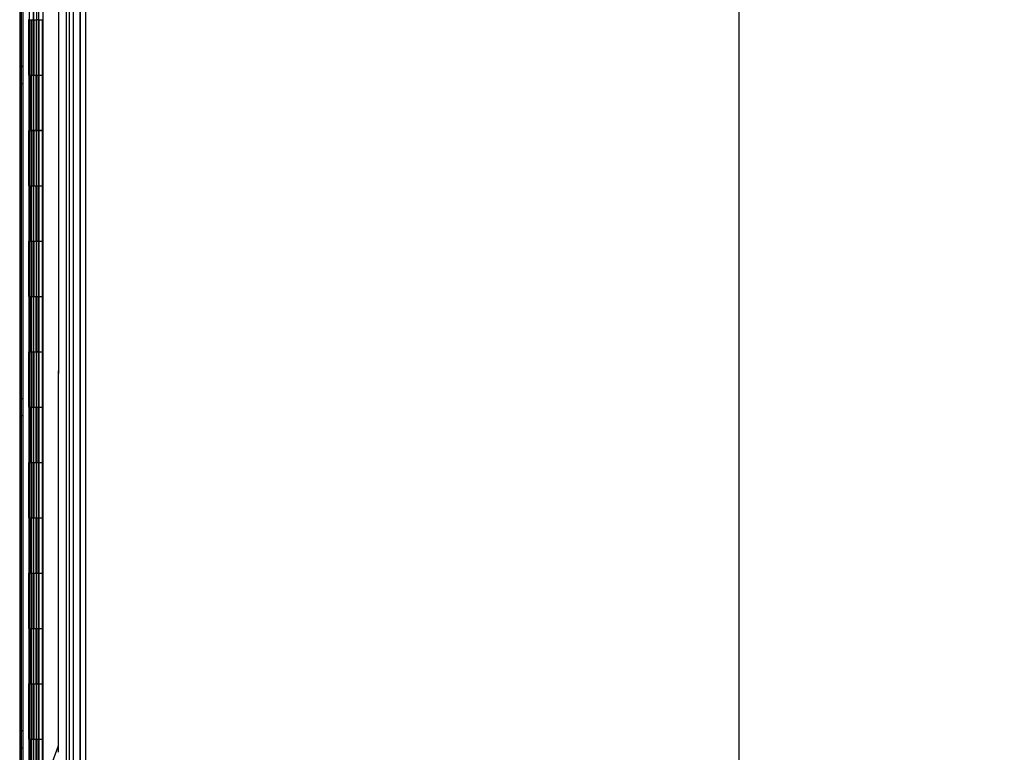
# Model space of a CAD drawing. Header units: inches. Extents: x 1 to 359, y -2 to 239.
# Tile 33 of 82: x 36 to 54, y 122 to 135. Entities that reach past the tile are written whole.
import ezdxf
from ezdxf.enums import TextEntityAlignment as Align
from ezdxf.lldxf.tags import DXFTag

# ---------------------------------------------------------------- set-up
doc = ezdxf.new("R2010")
doc.units = ezdxf.units.IN
doc.header["$MEASUREMENT"] = 0
for name, color, linetype in [('COM54746-60', 7, 'Continuous'), ('COM70220', 7, 'Continuous'), ('COM70739-9', 7, 'Continuous'), ('COM70839-3', 7, 'Continuous'), ('COM71195-6', 7, 'Continuous'), ('COM71300-1', 7, 'Continuous'), ('Default', 7, 'Continuous')]:
    doc.layers.add(name, color=color, linetype=linetype)
doc.styles.add('SEACAD_Times_New_Roman', font='times.ttf')
tags = doc.linetypes.add('HIDDEN2', pattern=[0.1875, 0.125, -0.0625]).pattern_tags.tags
tags[6:7] = [DXFTag(74, 4), DXFTag(75, 0), DXFTag(340, '0'), DXFTag(46, 0.0), DXFTag(50, 0.0), DXFTag(44, 0.0), DXFTag(45, 0.0)]
tags[4:5] = [DXFTag(74, 4), DXFTag(75, 0), DXFTag(340, '0'), DXFTag(46, 0.0), DXFTag(50, 0.0), DXFTag(44, 0.0), DXFTag(45, 0.0)]
doc.dimstyles.new('HAMMOND_(STH_-_300x200)', dxfattribs={"dimtxt": 1.5, "dimasz": 1.875, "dimexe": 0.75, "dimexo": 0.75, "dimgap": 0.375, "dimtad": 0, "dimtih": 1, "dimtoh": 1, "dimzin": 0, "dimdsep": 46, "dimtxsty": 'SEACAD_Times_New_Roman', "dimblk1": '_SE_FILLED', "dimblk2": '_SE_FILLED', "dimsah": 1, "dimcen": 0.75, "dimadec": 0, "dimazin": 0, "dimtfac": 0.8, "dimtofl": 0, "dimtmove": 0, "dimatfit": 3, "dimfxl": 1, "dimtolj": 1, "dimtzin": 0, "dimarcsym": 0})

# ---------------------------------------------------------------- blocks, each defined once
blk = doc.blocks.new('SE1')
at = {"layer": 'COM54746-60', "color": 7, "linetype": 'HIDDEN2'}
for p, q in [((35.87, 89.382), (35.87, 149.382)), ((36.056, 149.382), (36.056, 90.382)), ((36.156, 90.382), (36.156, 149.382)), ((36.711, 89.382), (36.711, 149.382)), ((35.971, 135.382), (35.971, 134.382)), ((35.989, 135.381), (36.117, 135.381)), ((36.02, 135.382), (36.02, 134.382)), ((36.051, 135.383), (36.051, 134.382)), ((36.065, 135.382), (36.065, 134.382)), ((36.106, 135.382), (36.106, 134.382)), ((36.111, 134.382), (36.111, 135.383)), ((36.117, 134.382), (36.117, 135.383)), ((36.161, 135.381), (36.117, 135.381)), ((36.161, 134.382), (36.161, 135.383)), ((36.161, 135.381), (36.223, 135.381)), ((35.87, 134.534), (35.808, 134.534)), ((35.971, 134.382), (35.971, 133.382)), ((35.971, 134.382), (35.976, 134.382)), ((35.976, 134.382), (35.976, 133.382)), ((35.98, 133.382), (35.98, 134.382)), ((35.989, 134.382), (35.989, 133.383)), ((36.051, 134.382), (36.051, 133.383)), ((36.065, 133.382), (36.065, 134.382)), ((36.106, 133.382), (36.106, 134.382)), ((36.111, 134.382), (36.111, 133.383)), ((36.117, 134.382), (36.117, 133.383)), ((36.161, 133.382), (36.161, 134.382)), ((35.808, 134.23), (35.87, 134.23)), ((35.971, 133.382), (35.976, 133.382)), ((35.971, 133.382), (35.971, 132.382)), ((35.989, 133.383), (35.989, 133.382)), ((35.989, 133.381), (36.117, 133.381)), ((36.02, 133.382), (36.02, 132.382)), ((36.051, 133.383), (36.051, 132.382)), ((36.065, 133.382), (36.065, 132.382)), ((36.106, 133.382), (36.106, 132.382)), ((36.111, 132.382), (36.111, 133.383)), ((36.117, 132.382), (36.117, 133.383)), ((36.161, 133.381), (36.117, 133.381)), ((36.161, 132.382), (36.161, 133.383)), ((36.161, 133.381), (36.223, 133.381)), ((35.971, 132.382), (35.971, 131.382)), ((35.971, 132.382), (35.976, 132.382)), ((35.976, 132.382), (35.976, 131.382)), ((35.98, 131.382), (35.98, 132.382)), ((35.989, 132.382), (35.989, 131.383)), ((36.051, 132.382), (36.051, 131.383)), ((36.065, 131.382), (36.065, 132.382)), ((36.106, 131.382), (36.106, 132.382)), ((36.111, 132.382), (36.111, 131.383)), ((36.117, 132.382), (36.117, 131.383)), ((36.161, 131.382), (36.161, 132.382)), ((35.971, 131.382), (35.976, 131.382)), ((35.971, 131.382), (35.971, 130.382)), ((35.989, 131.383), (35.989, 131.382)), ((35.989, 131.381), (36.117, 131.381)), ((36.02, 131.382), (36.02, 130.382)), ((36.051, 131.383), (36.051, 130.382)), ((36.065, 131.382), (36.065, 130.382)), ((36.106, 131.382), (36.106, 130.382)), ((36.111, 130.382), (36.111, 131.383)), ((36.117, 130.382), (36.117, 131.383)), ((36.161, 131.381), (36.117, 131.381)), ((36.161, 130.382), (36.161, 131.383)), ((36.161, 131.381), (36.223, 131.381)), ((35.971, 130.382), (35.971, 129.382)), ((35.971, 130.382), (35.976, 130.382)), ((35.976, 130.382), (35.976, 129.382)), ((35.98, 129.382), (35.98, 130.382)), ((35.989, 130.382), (35.989, 129.383)), ((36.051, 130.382), (36.051, 129.383)), ((36.065, 129.382), (36.065, 130.382)), ((36.106, 129.382), (36.106, 130.382)), ((36.111, 130.382), (36.111, 129.383)), ((36.117, 130.382), (36.117, 129.383)), ((36.161, 129.382), (36.161, 130.382)), ((35.971, 129.382), (35.976, 129.382)), ((35.971, 129.382), (35.971, 128.382)), ((35.989, 129.383), (35.989, 129.382)), ((35.989, 129.381), (36.117, 129.381)), ((36.02, 129.382), (36.02, 128.382)), ((36.051, 129.383), (36.051, 128.382)), ((36.065, 129.382), (36.065, 128.382)), ((36.106, 129.382), (36.106, 128.382)), ((36.111, 128.382), (36.111, 129.383)), ((36.117, 128.382), (36.117, 129.383)), ((36.161, 129.381), (36.117, 129.381)), ((36.161, 128.382), (36.161, 129.383)), ((36.161, 129.381), (36.223, 129.381)), ((35.87, 128.534), (35.808, 128.534)), ((35.808, 128.23), (35.87, 128.23)), ((35.971, 128.382), (35.971, 127.382)), ((35.971, 128.382), (35.976, 128.382)), ((35.976, 128.382), (35.976, 127.382)), ((35.98, 127.382), (35.98, 128.382)), ((35.989, 128.382), (35.989, 127.383)), ((36.051, 128.382), (36.051, 127.383)), ((36.065, 127.382), (36.065, 128.382)), ((36.106, 127.382), (36.106, 128.382)), ((36.111, 128.382), (36.111, 127.383)), ((36.117, 128.382), (36.117, 127.383)), ((36.161, 127.382), (36.161, 128.382)), ((35.971, 127.382), (35.976, 127.382)), ((35.971, 127.382), (35.971, 126.382)), ((35.989, 127.383), (35.989, 127.382)), ((35.989, 127.381), (36.117, 127.381)), ((36.02, 127.382), (36.02, 126.382)), ((36.051, 127.383), (36.051, 126.382)), ((36.065, 127.382), (36.065, 126.382)), ((36.106, 127.382), (36.106, 126.382)), ((36.111, 126.382), (36.111, 127.383)), ((36.117, 126.382), (36.117, 127.383)), ((36.161, 127.381), (36.117, 127.381)), ((36.161, 126.382), (36.161, 127.383)), ((36.161, 127.381), (36.223, 127.381)), ((35.971, 126.382), (35.971, 125.382)), ((35.971, 126.382), (35.976, 126.382)), ((35.976, 126.382), (35.976, 125.382)), ((35.98, 125.382), (35.98, 126.382)), ((35.989, 126.382), (35.989, 125.383)), ((36.051, 126.382), (36.051, 125.383)), ((36.065, 125.382), (36.065, 126.382)), ((36.106, 125.382), (36.106, 126.382)), ((36.111, 126.382), (36.111, 125.383)), ((36.117, 126.382), (36.117, 125.383)), ((36.161, 125.382), (36.161, 126.382)), ((35.989, 125.383), (35.989, 125.382)), ((36.051, 125.383), (36.051, 124.382)), ((36.111, 124.382), (36.111, 125.383)), ((36.117, 124.382), (36.117, 125.383)), ((36.161, 124.382), (36.161, 125.383)), ((35.971, 125.382), (35.976, 125.382)), ((35.971, 125.382), (35.971, 124.382)), ((35.989, 125.381), (36.117, 125.381)), ((36.02, 125.382), (36.02, 124.382)), ((36.065, 125.382), (36.065, 124.382)), ((36.106, 125.382), (36.106, 124.382)), ((36.161, 125.381), (36.117, 125.381)), ((36.161, 125.381), (36.223, 125.381)), ((35.971, 124.382), (35.971, 123.382)), ((35.971, 124.382), (35.976, 124.382)), ((35.976, 124.382), (35.976, 123.382)), ((35.98, 123.382), (35.98, 124.382)), ((35.989, 124.382), (35.989, 123.383)), ((36.051, 124.382), (36.051, 123.383)), ((36.065, 123.382), (36.065, 124.382)), ((36.106, 123.382), (36.106, 124.382)), ((36.111, 124.382), (36.111, 123.383)), ((36.117, 124.382), (36.117, 123.383)), ((36.161, 123.382), (36.161, 124.382)), ((35.971, 123.382), (35.976, 123.382)), ((35.971, 123.382), (35.971, 122.382)), ((35.989, 123.383), (35.989, 123.382)), ((35.989, 123.381), (36.117, 123.381)), ((36.02, 123.382), (36.02, 122.382)), ((36.051, 123.383), (36.051, 122.382)), ((36.065, 123.382), (36.065, 122.382)), ((36.106, 123.382), (36.106, 122.382)), ((36.111, 122.382), (36.111, 123.383)), ((36.117, 122.382), (36.117, 123.383)), ((36.161, 123.381), (36.117, 123.381)), ((36.161, 122.382), (36.161, 123.383)), ((36.161, 123.381), (36.223, 123.381)), ((35.87, 122.534), (35.808, 122.534)), ((35.971, 122.382), (35.971, 121.382)), ((35.971, 122.382), (35.976, 122.382)), ((35.976, 122.382), (35.976, 121.382)), ((35.98, 121.382), (35.98, 122.382)), ((35.989, 122.382), (35.989, 121.383)), ((36.051, 122.382), (36.051, 121.383)), ((36.065, 121.382), (36.065, 122.382)), ((36.106, 121.382), (36.106, 122.382)), ((36.111, 122.382), (36.111, 121.383)), ((36.117, 122.382), (36.117, 121.383)), ((36.161, 121.382), (36.161, 122.382)), ((35.808, 122.23), (35.87, 122.23))]:
    blk.add_line(p, q, dxfattribs=at)
at = {"layer": 'COM54746-60', "color": 7, "linetype": 'Continuous'}
for p, q in [((35.976, 134.382), (35.976, 135.382)), ((35.98, 135.382), (35.98, 134.382)), ((35.989, 135.382), (35.989, 134.382)), ((36.223, 134.382), (36.223, 135.383)), ((35.976, 134.382), (36.02, 134.382)), ((36.02, 134.382), (36.223, 134.382)), ((36.02, 134.382), (36.223, 134.382)), ((36.02, 133.382), (36.02, 134.382)), ((36.223, 133.382), (36.223, 134.382)), ((35.976, 132.382), (35.976, 133.382)), ((35.976, 133.382), (36.02, 133.382)), ((35.98, 133.382), (35.98, 132.382)), ((35.989, 133.383), (36.223, 133.383)), ((35.989, 133.382), (35.989, 132.382)), ((36.02, 133.382), (36.223, 133.382)), ((36.223, 132.382), (36.223, 133.383)), ((35.976, 132.382), (36.02, 132.382)), ((36.02, 132.382), (36.223, 132.382)), ((36.02, 132.382), (36.223, 132.382)), ((36.02, 131.382), (36.02, 132.382)), ((36.223, 131.382), (36.223, 132.382)), ((35.976, 130.382), (35.976, 131.382)), ((35.976, 131.382), (36.02, 131.382)), ((35.98, 131.382), (35.98, 130.382)), ((35.989, 131.383), (36.223, 131.383)), ((35.989, 131.382), (35.989, 130.382)), ((36.02, 131.382), (36.223, 131.382)), ((36.223, 130.382), (36.223, 131.383)), ((35.976, 130.382), (36.02, 130.382)), ((36.02, 130.382), (36.223, 130.382)), ((36.02, 130.382), (36.223, 130.382)), ((36.02, 129.382), (36.02, 130.382)), ((36.223, 129.382), (36.223, 130.382)), ((35.976, 128.382), (35.976, 129.382)), ((35.976, 129.382), (36.02, 129.382)), ((35.98, 129.382), (35.98, 128.382)), ((35.989, 129.383), (36.223, 129.383)), ((35.989, 129.382), (35.989, 128.382)), ((36.02, 129.382), (36.223, 129.382)), ((36.223, 128.382), (36.223, 129.383)), ((35.976, 128.382), (36.02, 128.382)), ((36.02, 128.382), (36.223, 128.382)), ((36.02, 128.382), (36.223, 128.382)), ((36.02, 127.382), (36.02, 128.382)), ((36.223, 127.382), (36.223, 128.382)), ((35.976, 126.382), (35.976, 127.382)), ((35.976, 127.382), (36.02, 127.382)), ((35.98, 127.382), (35.98, 126.382)), ((35.989, 127.383), (36.223, 127.383)), ((35.989, 127.382), (35.989, 126.382)), ((36.02, 127.382), (36.223, 127.382)), ((36.223, 126.382), (36.223, 127.383)), ((35.976, 126.382), (36.02, 126.382)), ((36.02, 126.382), (36.223, 126.382)), ((36.02, 126.382), (36.223, 126.382)), ((36.02, 125.382), (36.02, 126.382)), ((36.223, 125.382), (36.223, 126.382)), ((35.989, 125.383), (36.223, 125.383)), ((36.223, 124.382), (36.223, 125.383)), ((35.976, 124.382), (35.976, 125.382)), ((35.976, 125.382), (36.02, 125.382)), ((35.98, 125.382), (35.98, 124.382)), ((35.989, 125.382), (35.989, 124.382)), ((36.02, 125.382), (36.223, 125.382)), ((35.976, 124.382), (36.02, 124.382)), ((36.02, 124.382), (36.223, 124.382)), ((36.02, 124.382), (36.223, 124.382)), ((36.02, 123.382), (36.02, 124.382)), ((36.223, 123.382), (36.223, 124.382)), ((35.976, 122.382), (35.976, 123.382)), ((35.976, 123.382), (36.02, 123.382)), ((35.98, 123.382), (35.98, 122.382)), ((35.989, 123.383), (36.223, 123.383)), ((35.989, 123.382), (35.989, 122.382)), ((36.02, 123.382), (36.223, 123.382)), ((36.223, 122.382), (36.223, 123.383)), ((35.976, 122.382), (36.02, 122.382)), ((36.02, 122.382), (36.223, 122.382)), ((36.02, 122.382), (36.223, 122.382)), ((36.02, 121.382), (36.02, 122.382)), ((36.223, 121.382), (36.223, 122.382))]:
    blk.add_line(p, q, dxfattribs=at)
at = {"layer": 'COM70220', "color": 7, "linetype": 'HIDDEN2'}
for p, q in [((36.65, 149.876), (36.65, 88.816)), ((36.896, 149.876), (36.896, 88.816)), ((36.898, 149.876), (36.898, 88.816)), ((36.899, 149.876), (36.899, 88.816))]:
    blk.add_line(p, q, dxfattribs=at)
at = {"layer": 'COM70739-9', "color": 7, "linetype": 'HIDDEN2'}
blk.add_line((35.838, 149.583), (35.838, 88.963), dxfattribs=at)
at = {"layer": 'COM70839-3', "color": 7, "linetype": 'HIDDEN2'}
for p, q in [((35.984, 147.939), (35.98, 120.037)), ((35.984, 147.831), (35.98, 119.929)), ((36.056, 147.939), (36.052, 120.037)), ((36.056, 147.831), (36.052, 119.929)), ((36.512, 122.297), (36.515, 147.939)), ((36.512, 122.189), (36.515, 147.831)), ((36.172, 121.336), (36.504, 122.254))]:
    blk.add_line(p, q, dxfattribs=at)
for centre in [(36.387, 122.297), (36.387, 122.189)]:
    blk.add_arc(centre, 0.125, 340.1301, 359.9934, dxfattribs=at)
at = {"layer": 'COM71195-6', "color": 7, "linetype": 'Continuous'}
for p, q in [((36.225, 150.553), (36.225, 88.211)), ((36.995, 150.458), (36.995, 88.306))]:
    blk.add_line(p, q, dxfattribs=at)
at = {"layer": 'COM71195-6', "color": 7, "linetype": 'HIDDEN2'}
for p, q in [((36.9, 150.458), (36.9, 88.306)), ((36.12, 88.46), (36.12, 150.023))]:
    blk.add_line(p, q, dxfattribs=at)
at = {"layer": 'COM71300-1', "color": 7, "linetype": 'Continuous'}
blk.add_line((35.808, 149.93), (35.808, 88.615), dxfattribs=at)
at = {"layer": 'COM71300-1', "color": 7, "linetype": 'HIDDEN2'}
blk.add_line((36.775, 149.93), (36.775, 88.615), dxfattribs=at)
blk = doc.blocks.new('DMBLK34')
at = {"layer": 'Default', "linetype": 'Continuous', "transparency": 16777216}
for points in [[(49.108, 148.773), (48.795, 150.648), (48.483, 148.773)], [(49.108, 89.991), (48.483, 89.991), (48.795, 88.116)]]:
    blk.add_hatch(color=7, dxfattribs=at).paths.add_polyline_path(points)
at = {"layer": 'Default', "color": 7, "linetype": 'Continuous', "transparency": 16777216}
for p, q in [((37.213, 150.648), (49.545, 150.648)), ((48.795, 150.648), (48.795, 120.657)), ((48.795, 115.857), (48.795, 88.116)), ((37.555, 88.116), (49.545, 88.116))]:
    blk.add_line(p, q, dxfattribs=at)
at = {"layer": 'Default', "color": 7, "linetype": 'Continuous', "transparency": 16777216, "style": 'SEACAD_Times_New_Roman'}
for s, p in [('62.53', (46.236, 120.132)), ('OPENNING', (43.126, 117.882))]:
    blk.add_text(s, height=1.5, dxfattribs=at).set_placement(p, align=Align.TOP_LEFT)
blk = doc.blocks.new('_SE_FILLED')
at = {"color": 0}
blk.add_line((0, 0), (-1, 0), dxfattribs=at)
blk.add_solid([(0, 0), (-1, -0.1665), (-1, 0.1665), (0, 0)], dxfattribs=at)

msp = doc.modelspace()

# ---------------------------------------------------------------- block references
at = {"layer": 'Default'}
msp.add_blockref('SE1', (0, 0), dxfattribs=at)

# ---------------------------------------------------------------- dimensions: what is measured, and where the dimension line sits
at = {"layer": 'Default', "color": 7, "linetype": 'Continuous'}
dim = msp.add_linear_dim(base=(48.795, 88.116), p1=(36.463, 150.648), p2=(36.12, 88.116), angle=90, text='\\A1;<>\\POPENNING', dimstyle='HAMMOND_(STH_-_300x200)', dxfattribs=at)
dim.commit()
dim.dimension.update_dxf_attribs({"geometry": 'DMBLK34', "text_midpoint": (48.795, 119.382), "dimtype": 160})

doc.saveas('drawing.dxf')
